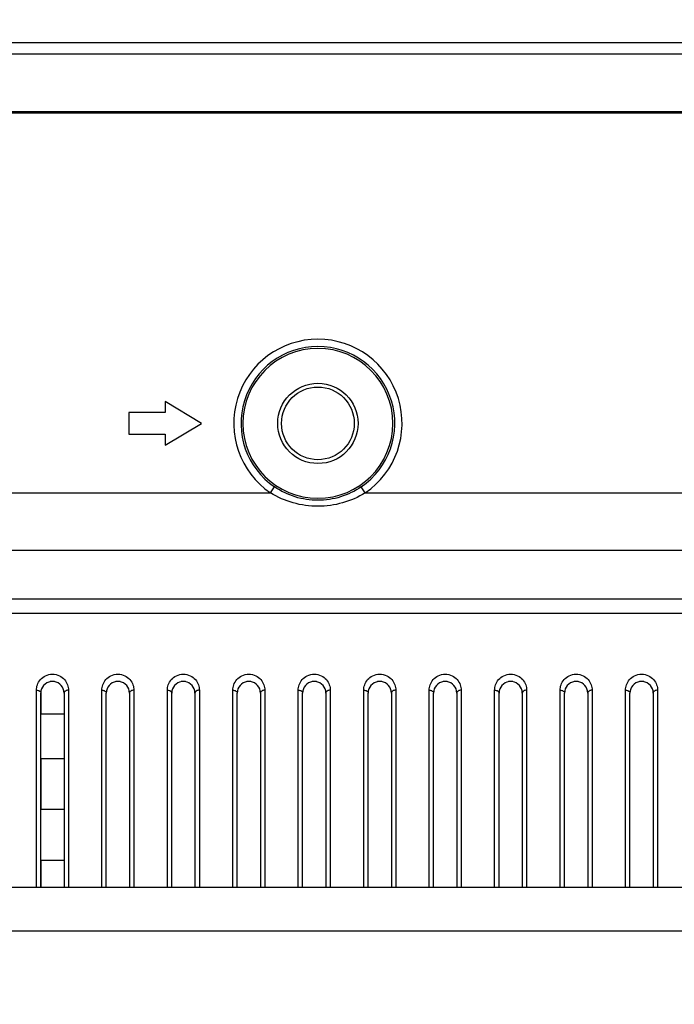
# Model space of a CAD drawing. Header units: millimetres. Extents: x -6054 to 364, y -1866 to 3094.
# Tile 104 of 256: x -4564 to -4519, y 879 to 946. Entities that reach past the tile are written whole.
import ezdxf

# ---------------------------------------------------------------- set-up
doc = ezdxf.new("R2010")
doc.units = ezdxf.units.MM
doc.header["$LTSCALE"] = 65.395
doc.header["$PDSIZE"] = 0.05
doc.layers.get('0').update_dxf_attribs({"linetype": 'CONTINUOUS'})
doc.layers.get('Defpoints').update_dxf_attribs({"linetype": 'CONTINUOUS'})
doc.layers.add('DIM', color=3, linetype='CONTINUOUS')
doc.styles.get("Standard").update_dxf_attribs({"font": 'arial.ttf'})
doc.dimstyles.new('ISO-25', dxfattribs={"dimtxt": 2.5, "dimasz": 2.5, "dimexe": 1.25, "dimexo": 0.625, "dimtad": 1, "dimtxsty": 'STANDARD', "dimcen": 2.5, "dimadec": 0, "dimazin": 0, "dimtfac": 1, "dimtmove": 0, "dimatfit": 3, "dimfxl": 1, "dimarcsym": 0})

# ---------------------------------------------------------------- blocks, each defined once
blk = doc.blocks.new('*D0')
at = {"layer": 'Defpoints', "color": 0}
for p in [(-4193.173, 1041.272), (-4734.98, 936.486), (-4193.173, 628.168)]:
    blk.add_point(p, dxfattribs=at)
at = {"layer": 'DIM', "color": 3, "lineweight": -2}
for p, q in [((-4734.98, 937.111), (-4734.98, 1042.522)), ((-4193.173, 628.793), (-4193.173, 1042.522)), ((-4719.98, 1041.272), (-4208.173, 1041.272))]:
    blk.add_line(p, q, dxfattribs=at)
at = {"layer": 'DIM', "color": 3}
for points in [[(-4719.98, 1043.772), (-4719.98, 1038.772), (-4734.98, 1041.272)], [(-4208.173, 1038.772), (-4208.173, 1043.772), (-4193.173, 1041.272)]]:
    blk.add_solid(points, dxfattribs=at)
at = {"layer": 'DIM', "color": 2, "insert": (-4464.076, 1059.082), "char_height": 20, "attachment_point": 5}
blk.add_mtext('542  [21,331]', dxfattribs=at)
blk = doc.blocks.new('*D7')
at = {"layer": 'Defpoints', "color": 0}
for p in [(-4728.573, 946.484), (-4809.721, 628.168), (-4193.173, 628.168)]:
    blk.add_point(p, dxfattribs=at)
at = {"layer": 'DIM', "color": 3, "lineweight": -2}
for p, q in [((-4729.198, 946.484), (-4810.971, 946.484)), ((-4809.721, 931.484), (-4809.721, 643.168)), ((-4193.798, 628.168), (-4810.971, 628.168))]:
    blk.add_line(p, q, dxfattribs=at)
at = {"layer": 'DIM', "color": 3}
for points in [[(-4807.221, 931.484), (-4812.221, 931.484), (-4809.721, 946.484)], [(-4812.221, 643.168), (-4807.221, 643.168), (-4809.721, 628.168)]]:
    blk.add_solid(points, dxfattribs=at)
at = {"layer": 'DIM', "color": 2, "insert": (-4827.531, 787.326), "char_height": 20, "attachment_point": 5, "rotation": 90}
blk.add_mtext('318  [12,532]', dxfattribs=at)
blk = doc.blocks.new('*D12')
at = {"layer": 'Defpoints', "color": 0}
for p in [(-4451.923, 971.719), (-4570.423, 865.648), (-4451.923, 865.648)]:
    blk.add_point(p, dxfattribs=at)
at = {"layer": 'DIM', "color": 3, "lineweight": -2}
for p, q in [((-4570.423, 866.273), (-4570.423, 972.969)), ((-4451.923, 866.273), (-4451.923, 972.969)), ((-4555.423, 971.719), (-4466.923, 971.719)), ((-4451.923, 971.719), (-4284.269, 971.719))]:
    blk.add_line(p, q, dxfattribs=at)
at = {"layer": 'DIM', "color": 3}
for points in [[(-4555.423, 974.219), (-4555.423, 969.219), (-4570.423, 971.719)], [(-4466.923, 969.219), (-4466.923, 974.219), (-4451.923, 971.719)]]:
    blk.add_solid(points, dxfattribs=at)
at = {"layer": 'DIM', "color": 2, "insert": (-4360.559, 989.529), "char_height": 20, "attachment_point": 5}
blk.add_mtext('119  [4,665]', dxfattribs=at)

msp = doc.modelspace()

# ---------------------------------------------------------------- linework, layer by layer
at = {"linetype": 'Continuous'}
for p, q in [((-4727.413, 944.918), (-3058.933, 944.918)), ((-3058.933, 944.121), (-4727.413, 944.121)), ((-3058.933, 940.151), (-4727.413, 940.151)), ((-4553.673, 920.228), (-4553.673, 919.478)), ((-4551.173, 918.728), (-4553.673, 920.228)), ((-4556.173, 919.478), (-4556.173, 917.978)), ((-4553.673, 919.478), (-4556.173, 919.478)), ((-4553.673, 917.228), (-4551.173, 918.728)), ((-4556.173, 917.978), (-4553.673, 917.978)), ((-4553.673, 917.978), (-4553.673, 917.228)), ((-4546.433, 913.947), (-4546.152, 914.36)), ((-4539.913, 913.947), (-4540.194, 914.36)), ((-4686.861, 913.947), (-4546.433, 913.947)), ((-4539.913, 913.947), (-4386.433, 913.947)), ((-3099.485, 909.984), (-4686.861, 909.984)), ((-4435.673, 906.648), (-4588.173, 906.648)), ((-4435.673, 905.648), (-4588.173, 905.648)), ((-4562.523, 886.807), (-4562.523, 900.382)), ((-4562.223, 900.184), (-4562.223, 898.734)), ((-4562.223, 886.807), (-4562.223, 900.184)), ((-4560.623, 900.184), (-4560.623, 898.734)), ((-4560.623, 900.184), (-4560.623, 886.807)), ((-4560.323, 900.382), (-4560.323, 886.807)), ((-4558.023, 886.807), (-4558.023, 900.382)), ((-4557.723, 886.807), (-4557.723, 900.184)), ((-4557.723, 886.807), (-4557.723, 900.184)), ((-4556.123, 900.184), (-4556.123, 886.807)), ((-4556.123, 900.184), (-4556.123, 886.807)), ((-4555.823, 900.382), (-4555.823, 886.807)), ((-4553.523, 886.807), (-4553.523, 900.382)), ((-4553.223, 886.807), (-4553.223, 900.184)), ((-4553.223, 886.807), (-4553.223, 900.184)), ((-4551.623, 900.184), (-4551.623, 886.807)), ((-4551.623, 900.184), (-4551.623, 886.807)), ((-4551.323, 900.382), (-4551.323, 886.807)), ((-4549.023, 886.807), (-4549.023, 900.382)), ((-4548.723, 886.807), (-4548.723, 900.184)), ((-4548.723, 886.807), (-4548.723, 900.184)), ((-4547.123, 900.184), (-4547.123, 886.807)), ((-4547.123, 900.184), (-4547.123, 886.807)), ((-4546.823, 900.382), (-4546.823, 886.807)), ((-4544.523, 886.807), (-4544.523, 900.382)), ((-4544.223, 886.807), (-4544.223, 900.184)), ((-4544.223, 886.807), (-4544.223, 900.184)), ((-4542.623, 900.184), (-4542.623, 886.807)), ((-4542.623, 900.184), (-4542.623, 886.807)), ((-4542.323, 900.382), (-4542.323, 886.807)), ((-4540.023, 886.807), (-4540.023, 900.382)), ((-4539.723, 886.807), (-4539.723, 900.184)), ((-4539.723, 886.807), (-4539.723, 900.184)), ((-4538.123, 900.184), (-4538.123, 886.807)), ((-4538.123, 900.184), (-4538.123, 886.807)), ((-4537.823, 900.382), (-4537.823, 886.807)), ((-4535.523, 886.807), (-4535.523, 900.382)), ((-4535.223, 886.807), (-4535.223, 900.184)), ((-4535.223, 886.807), (-4535.223, 900.184)), ((-4533.623, 900.184), (-4533.623, 886.807)), ((-4533.623, 900.184), (-4533.623, 886.807)), ((-4533.323, 900.382), (-4533.323, 886.807)), ((-4531.023, 886.807), (-4531.023, 900.382)), ((-4530.723, 886.807), (-4530.723, 900.184)), ((-4530.723, 886.807), (-4530.723, 900.184)), ((-4529.123, 900.184), (-4529.123, 886.807)), ((-4529.123, 900.184), (-4529.123, 886.807)), ((-4528.823, 900.382), (-4528.823, 886.807)), ((-4526.523, 886.807), (-4526.523, 900.382)), ((-4526.223, 886.807), (-4526.223, 900.184)), ((-4526.223, 886.807), (-4526.223, 900.184)), ((-4524.623, 900.184), (-4524.623, 886.807)), ((-4524.623, 900.184), (-4524.623, 886.807)), ((-4524.323, 900.382), (-4524.323, 886.807)), ((-4522.023, 886.807), (-4522.023, 900.382)), ((-4521.723, 886.807), (-4521.723, 900.184)), ((-4521.723, 886.807), (-4521.723, 900.184)), ((-4520.123, 900.184), (-4520.123, 886.807)), ((-4520.123, 900.184), (-4520.123, 886.807)), ((-4519.823, 900.382), (-4519.823, 886.807)), ((-4560.623, 898.734), (-4562.223, 898.734)), ((-4560.623, 898.734), (-4562.223, 898.734)), ((-4562.223, 895.668), (-4562.223, 892.168)), ((-4560.623, 895.668), (-4562.223, 895.668)), ((-4560.623, 895.668), (-4562.223, 895.668)), ((-4560.623, 895.668), (-4560.623, 892.168)), ((-4560.623, 892.168), (-4562.223, 892.168)), ((-4560.623, 892.168), (-4562.223, 892.168)), ((-4562.223, 888.668), (-4562.223, 886.807)), ((-4560.623, 888.668), (-4562.223, 888.668)), ((-4560.623, 888.668), (-4562.223, 888.668)), ((-4560.623, 888.668), (-4560.623, 886.807)), ((-4439.173, 886.807), (-4584.673, 886.807)), ((-4439.173, 883.807), (-4584.673, 883.807))]:
    msp.add_line(p, q, dxfattribs=at)
msp.add_line((-4734.98, 940.078), (-3893.18, 940.078))
for radius in [2.762, 2.5]:
    msp.add_circle((-4543.173, 918.728), radius, dxfattribs=at)
for centre, radius, start, end in [((-4543.173, 918.728), 5.786, 304.29185, 235.70815), ((-4543.173, 918.728), 5.287, 304.29185, 235.70815), ((-4543.173, 918.728), 5.154, 0, 180), ((-4543.173, 918.728), 5.154, 180, 360), ((-4561.423, 900.184), 0.8, 98.00571, 180), ((-4561.423, 900.184), 0.8, 98.00697, 100.40127), ((-4561.423, 900.184), 0.8, 98.00697, 100.40127), ((-4561.423, 900.182), 0.802, 92.67353, 98.00676), ((-4561.423, 900.182), 0.802, 92.67345, 98.00676), ((-4561.423, 900.186), 0.798, 87.34328, 92.66704), ((-4561.423, 900.186), 0.798, 87.34317, 92.66715), ((-4561.423, 900.182), 0.802, 81.99243, 87.33724), ((-4561.423, 900.182), 0.802, 81.99258, 87.33756), ((-4561.423, 900.184), 0.8, 0, 81.99444), ((-4561.423, 900.184), 0.8, 79.5496, 81.99314), ((-4561.423, 900.184), 0.8, 79.5496, 81.99314), ((-4556.923, 900.184), 0.8, 98.00571, 180), ((-4556.923, 900.184), 0.8, 98.00697, 100.40127), ((-4556.923, 900.184), 0.8, 98.00697, 100.40127), ((-4556.923, 900.182), 0.802, 92.67353, 98.00676), ((-4556.923, 900.182), 0.802, 92.67345, 98.00676), ((-4556.923, 900.186), 0.798, 87.34328, 92.66704), ((-4556.923, 900.186), 0.798, 87.34317, 92.66715), ((-4556.923, 900.182), 0.802, 81.99243, 87.33724), ((-4556.923, 900.182), 0.802, 81.99258, 87.33756), ((-4556.923, 900.184), 0.8, 0, 81.99444), ((-4556.923, 900.184), 0.8, 79.5496, 81.99314), ((-4556.923, 900.184), 0.8, 79.5496, 81.99314), ((-4552.423, 900.184), 0.8, 98.00571, 180), ((-4552.423, 900.184), 0.8, 98.00697, 100.40127), ((-4552.423, 900.184), 0.8, 98.00697, 100.40127), ((-4552.423, 900.182), 0.802, 92.67353, 98.00676), ((-4552.423, 900.182), 0.802, 92.67345, 98.00676), ((-4552.423, 900.186), 0.798, 87.34328, 92.66704), ((-4552.423, 900.186), 0.798, 87.34317, 92.66715), ((-4552.423, 900.182), 0.802, 81.99243, 87.33724), ((-4552.423, 900.182), 0.802, 81.99258, 87.33756), ((-4552.423, 900.184), 0.8, 0, 81.99444), ((-4552.423, 900.184), 0.8, 79.5496, 81.99314), ((-4552.423, 900.184), 0.8, 79.5496, 81.99314), ((-4547.923, 900.184), 0.8, 98.00571, 180), ((-4547.923, 900.184), 0.8, 98.00697, 100.40127), ((-4547.923, 900.184), 0.8, 98.00697, 100.40127), ((-4547.923, 900.182), 0.802, 92.67353, 98.00676), ((-4547.923, 900.182), 0.802, 92.67345, 98.00676), ((-4547.923, 900.186), 0.798, 87.34328, 92.66704), ((-4547.923, 900.186), 0.798, 87.34317, 92.66715), ((-4547.923, 900.182), 0.802, 81.99243, 87.33724), ((-4547.923, 900.182), 0.802, 81.99258, 87.33756), ((-4547.923, 900.184), 0.8, 0, 81.99444), ((-4547.923, 900.184), 0.8, 79.5496, 81.99314), ((-4547.923, 900.184), 0.8, 79.5496, 81.99314), ((-4543.423, 900.184), 0.8, 98.00571, 180), ((-4543.423, 900.184), 0.8, 98.00697, 100.40127), ((-4543.423, 900.184), 0.8, 98.00697, 100.40127), ((-4543.423, 900.182), 0.802, 92.67353, 98.00676), ((-4543.423, 900.182), 0.802, 92.67345, 98.00676), ((-4543.423, 900.186), 0.798, 87.34328, 92.66704), ((-4543.423, 900.186), 0.798, 87.34317, 92.66715), ((-4543.423, 900.182), 0.802, 81.99243, 87.33724), ((-4543.423, 900.182), 0.802, 81.99258, 87.33756), ((-4543.423, 900.184), 0.8, 0, 81.99444), ((-4543.423, 900.184), 0.8, 79.5496, 81.99314), ((-4543.423, 900.184), 0.8, 79.5496, 81.99314), ((-4538.923, 900.184), 0.8, 98.00571, 180), ((-4538.923, 900.184), 0.8, 98.00697, 100.40127), ((-4538.923, 900.184), 0.8, 98.00697, 100.40127), ((-4538.923, 900.182), 0.802, 92.67353, 98.00676), ((-4538.923, 900.182), 0.802, 92.67345, 98.00676), ((-4538.923, 900.186), 0.798, 87.34328, 92.66704), ((-4538.923, 900.186), 0.798, 87.34317, 92.66715), ((-4538.923, 900.182), 0.802, 81.99243, 87.33724), ((-4538.923, 900.182), 0.802, 81.99258, 87.33756), ((-4538.923, 900.184), 0.8, 0, 81.99444), ((-4538.923, 900.184), 0.8, 79.5496, 81.99314), ((-4538.923, 900.184), 0.8, 79.5496, 81.99314), ((-4534.423, 900.184), 0.8, 98.00571, 180), ((-4534.423, 900.184), 0.8, 98.00697, 100.40127), ((-4534.423, 900.184), 0.8, 98.00697, 100.40127), ((-4534.423, 900.182), 0.802, 92.67353, 98.00676), ((-4534.423, 900.182), 0.802, 92.67345, 98.00676), ((-4534.423, 900.186), 0.798, 87.34328, 92.66704), ((-4534.423, 900.186), 0.798, 87.34317, 92.66715), ((-4534.423, 900.182), 0.802, 81.99243, 87.33724), ((-4534.423, 900.182), 0.802, 81.99258, 87.33756), ((-4534.423, 900.184), 0.8, 0, 81.99444), ((-4534.423, 900.184), 0.8, 79.5496, 81.99314), ((-4534.423, 900.184), 0.8, 79.5496, 81.99314), ((-4529.923, 900.184), 0.8, 98.00571, 180), ((-4529.923, 900.184), 0.8, 98.00697, 100.40127), ((-4529.923, 900.184), 0.8, 98.00697, 100.40127), ((-4529.923, 900.182), 0.802, 92.67353, 98.00676), ((-4529.923, 900.182), 0.802, 92.67345, 98.00676), ((-4529.923, 900.186), 0.798, 87.34328, 92.66704), ((-4529.923, 900.186), 0.798, 87.34317, 92.66715), ((-4529.923, 900.182), 0.802, 81.99243, 87.33724), ((-4529.923, 900.182), 0.802, 81.99258, 87.33756), ((-4529.923, 900.184), 0.8, 0, 81.99444), ((-4529.923, 900.184), 0.8, 79.5496, 81.99314), ((-4529.923, 900.184), 0.8, 79.5496, 81.99314), ((-4525.423, 900.184), 0.8, 98.00571, 180), ((-4525.423, 900.184), 0.8, 98.00697, 100.40127), ((-4525.423, 900.184), 0.8, 98.00697, 100.40127), ((-4525.423, 900.182), 0.802, 92.67353, 98.00676), ((-4525.423, 900.182), 0.802, 92.67345, 98.00676), ((-4525.423, 900.186), 0.798, 87.34328, 92.66704), ((-4525.423, 900.186), 0.798, 87.34317, 92.66715), ((-4525.423, 900.182), 0.802, 81.99243, 87.33724), ((-4525.423, 900.182), 0.802, 81.99258, 87.33756), ((-4525.423, 900.184), 0.8, 0, 81.99444), ((-4525.423, 900.184), 0.8, 79.5496, 81.99314), ((-4525.423, 900.184), 0.8, 79.5496, 81.99314), ((-4520.923, 900.184), 0.8, 98.00571, 180), ((-4520.923, 900.184), 0.8, 98.00697, 100.40127), ((-4520.923, 900.184), 0.8, 98.00697, 100.40127), ((-4520.923, 900.182), 0.802, 92.67353, 98.00676), ((-4520.923, 900.182), 0.802, 92.67345, 98.00676), ((-4520.923, 900.186), 0.798, 87.34328, 92.66704), ((-4520.923, 900.186), 0.798, 87.34317, 92.66715), ((-4520.923, 900.182), 0.802, 81.99243, 87.33724), ((-4520.923, 900.182), 0.802, 81.99258, 87.33756), ((-4520.923, 900.184), 0.8, 0, 81.99444), ((-4520.923, 900.184), 0.8, 79.5496, 81.99314), ((-4520.923, 900.184), 0.8, 79.5496, 81.99314), ((-4561.423, 900.184), 0.8, 176.37735, 179.99968), ((-4561.423, 900.184), 0.8, 176.37735, 179.99968), ((-4561.423, 900.184), 0.8, 0.00033, 3.66432), ((-4561.423, 900.184), 0.8, 0.00033, 3.66432), ((-4556.923, 900.184), 0.8, 176.37735, 179.99968), ((-4556.923, 900.184), 0.8, 176.37735, 179.99968), ((-4556.923, 900.184), 0.8, 0.00033, 3.66432), ((-4556.923, 900.184), 0.8, 0.00033, 3.66432), ((-4552.423, 900.184), 0.8, 176.37735, 179.99968), ((-4552.423, 900.184), 0.8, 176.37735, 179.99968), ((-4552.423, 900.184), 0.8, 0.00033, 3.66432), ((-4552.423, 900.184), 0.8, 0.00033, 3.66432), ((-4547.923, 900.184), 0.8, 176.37735, 179.99968), ((-4547.923, 900.184), 0.8, 176.37735, 179.99968), ((-4547.923, 900.184), 0.8, 0.00033, 3.66432), ((-4547.923, 900.184), 0.8, 0.00033, 3.66432), ((-4543.423, 900.184), 0.8, 176.37735, 179.99968), ((-4543.423, 900.184), 0.8, 176.37735, 179.99968), ((-4543.423, 900.184), 0.8, 0.00033, 3.66432), ((-4543.423, 900.184), 0.8, 0.00033, 3.66432), ((-4538.923, 900.184), 0.8, 176.37735, 179.99968), ((-4538.923, 900.184), 0.8, 176.37735, 179.99968), ((-4538.923, 900.184), 0.8, 0.00033, 3.66432), ((-4538.923, 900.184), 0.8, 0.00033, 3.66432), ((-4534.423, 900.184), 0.8, 176.37735, 179.99968), ((-4534.423, 900.184), 0.8, 176.37735, 179.99968), ((-4534.423, 900.184), 0.8, 0.00033, 3.66432), ((-4534.423, 900.184), 0.8, 0.00033, 3.66432), ((-4529.923, 900.184), 0.8, 176.37735, 179.99968), ((-4529.923, 900.184), 0.8, 176.37735, 179.99968), ((-4529.923, 900.184), 0.8, 0.00033, 3.66432), ((-4529.923, 900.184), 0.8, 0.00033, 3.66432), ((-4525.423, 900.184), 0.8, 176.37735, 179.99968), ((-4525.423, 900.184), 0.8, 176.37735, 179.99968), ((-4525.423, 900.184), 0.8, 0.00033, 3.66432), ((-4525.423, 900.184), 0.8, 0.00033, 3.66432), ((-4520.923, 900.184), 0.8, 176.37735, 179.99968), ((-4520.923, 900.184), 0.8, 176.37735, 179.99968), ((-4520.923, 900.184), 0.8, 0.00033, 3.66432), ((-4520.923, 900.184), 0.8, 0.00033, 3.66432)]:
    msp.add_arc(centre, radius, start, end, dxfattribs=at)
for points, knots in [([(-4540.194, 914.36), (-4540.629, 914.064), (-4541.591, 913.596), (-4543.173, 913.356), (-4544.755, 913.596), (-4545.718, 914.064), (-4546.152, 914.36)], [0, 0, 0, 0, 0.249992, 0.5, 0.750008, 1, 1, 1, 1]), ([(-4539.913, 913.947), (-4540.397, 913.647), (-4541.459, 913.184), (-4543.173, 912.951), (-4544.888, 913.184), (-4545.949, 913.647), (-4546.433, 913.947)], [0, 0, 0, 0, 0.24996, 0.5, 0.75004, 1, 1, 1, 1]), ([(-4562.523, 900.382), (-4562.523, 900.51), (-4562.477, 900.773), (-4562.266, 901.134), (-4561.903, 901.413), (-4561.423, 901.524), (-4560.943, 901.413), (-4560.58, 901.134), (-4560.369, 900.773), (-4560.323, 900.51), (-4560.323, 900.382)], [0, 0, 0, 0, 0.111203, 0.227903, 0.356731, 0.49999, 0.643254, 0.77209, 0.888795, 1, 1, 1, 1]), ([(-4558.023, 900.382), (-4558.023, 900.51), (-4557.977, 900.773), (-4557.766, 901.134), (-4557.403, 901.413), (-4556.923, 901.524), (-4556.443, 901.413), (-4556.08, 901.134), (-4555.869, 900.773), (-4555.823, 900.51), (-4555.823, 900.382)], [0, 0, 0, 0, 0.111203, 0.227903, 0.356731, 0.49999, 0.643254, 0.77209, 0.888795, 1, 1, 1, 1]), ([(-4553.523, 900.382), (-4553.523, 900.51), (-4553.477, 900.773), (-4553.266, 901.134), (-4552.903, 901.413), (-4552.423, 901.524), (-4551.943, 901.413), (-4551.58, 901.134), (-4551.369, 900.773), (-4551.323, 900.51), (-4551.323, 900.382)], [0, 0, 0, 0, 0.111203, 0.227903, 0.356731, 0.49999, 0.643254, 0.77209, 0.888795, 1, 1, 1, 1]), ([(-4549.023, 900.382), (-4549.023, 900.51), (-4548.977, 900.773), (-4548.766, 901.134), (-4548.403, 901.413), (-4547.923, 901.524), (-4547.443, 901.413), (-4547.08, 901.134), (-4546.869, 900.773), (-4546.823, 900.51), (-4546.823, 900.382)], [0, 0, 0, 0, 0.111203, 0.227903, 0.356731, 0.49999, 0.643254, 0.77209, 0.888795, 1, 1, 1, 1]), ([(-4544.523, 900.382), (-4544.523, 900.51), (-4544.477, 900.773), (-4544.266, 901.134), (-4543.903, 901.413), (-4543.423, 901.524), (-4542.943, 901.413), (-4542.58, 901.134), (-4542.369, 900.773), (-4542.323, 900.51), (-4542.323, 900.382)], [0, 0, 0, 0, 0.111203, 0.227903, 0.356731, 0.49999, 0.643254, 0.77209, 0.888795, 1, 1, 1, 1]), ([(-4540.023, 900.382), (-4540.023, 900.51), (-4539.977, 900.773), (-4539.766, 901.134), (-4539.403, 901.413), (-4538.923, 901.524), (-4538.443, 901.413), (-4538.08, 901.134), (-4537.869, 900.773), (-4537.823, 900.51), (-4537.823, 900.382)], [0, 0, 0, 0, 0.111203, 0.227903, 0.356731, 0.49999, 0.643254, 0.77209, 0.888795, 1, 1, 1, 1]), ([(-4535.523, 900.382), (-4535.523, 900.51), (-4535.477, 900.773), (-4535.266, 901.134), (-4534.903, 901.413), (-4534.423, 901.524), (-4533.943, 901.413), (-4533.58, 901.134), (-4533.369, 900.773), (-4533.323, 900.51), (-4533.323, 900.382)], [0, 0, 0, 0, 0.111203, 0.227903, 0.356731, 0.49999, 0.643254, 0.77209, 0.888795, 1, 1, 1, 1]), ([(-4531.023, 900.382), (-4531.023, 900.51), (-4530.977, 900.773), (-4530.766, 901.134), (-4530.403, 901.413), (-4529.923, 901.524), (-4529.443, 901.413), (-4529.08, 901.134), (-4528.869, 900.773), (-4528.823, 900.51), (-4528.823, 900.382)], [0, 0, 0, 0, 0.111203, 0.227903, 0.356731, 0.49999, 0.643254, 0.77209, 0.888795, 1, 1, 1, 1]), ([(-4526.523, 900.382), (-4526.523, 900.51), (-4526.477, 900.773), (-4526.266, 901.134), (-4525.903, 901.413), (-4525.423, 901.524), (-4524.943, 901.413), (-4524.58, 901.134), (-4524.369, 900.773), (-4524.323, 900.51), (-4524.323, 900.382)], [0, 0, 0, 0, 0.111203, 0.227903, 0.356731, 0.49999, 0.643254, 0.77209, 0.888795, 1, 1, 1, 1]), ([(-4522.023, 900.382), (-4522.023, 900.51), (-4521.977, 900.773), (-4521.766, 901.134), (-4521.403, 901.413), (-4520.923, 901.524), (-4520.443, 901.413), (-4520.08, 901.134), (-4519.869, 900.773), (-4519.823, 900.51), (-4519.823, 900.382)], [0, 0, 0, 0, 0.111203, 0.227903, 0.356731, 0.49999, 0.643254, 0.77209, 0.888795, 1, 1, 1, 1]), ([(-4562.523, 900.382), (-4562.485, 900.382), (-4562.41, 900.373), (-4562.312, 900.332), (-4562.242, 900.268), (-4562.223, 900.21), (-4562.223, 900.184)], [0, 0, 0, 0, 0.294415, 0.565058, 0.797973, 1, 1, 1, 1]), ([(-4560.323, 900.382), (-4560.362, 900.382), (-4560.436, 900.373), (-4560.534, 900.332), (-4560.604, 900.268), (-4560.623, 900.21), (-4560.623, 900.184)], [0, 0, 0, 0, 0.294415, 0.565058, 0.797973, 1, 1, 1, 1]), ([(-4558.023, 900.382), (-4557.985, 900.382), (-4557.91, 900.373), (-4557.812, 900.332), (-4557.742, 900.268), (-4557.723, 900.21), (-4557.723, 900.184)], [0, 0, 0, 0, 0.294415, 0.565058, 0.797973, 1, 1, 1, 1]), ([(-4555.823, 900.382), (-4555.862, 900.382), (-4555.936, 900.373), (-4556.034, 900.332), (-4556.104, 900.268), (-4556.123, 900.21), (-4556.123, 900.184)], [0, 0, 0, 0, 0.294415, 0.565058, 0.797973, 1, 1, 1, 1]), ([(-4553.523, 900.382), (-4553.485, 900.382), (-4553.41, 900.373), (-4553.312, 900.332), (-4553.242, 900.268), (-4553.223, 900.21), (-4553.223, 900.184)], [0, 0, 0, 0, 0.294415, 0.565058, 0.797973, 1, 1, 1, 1]), ([(-4551.323, 900.382), (-4551.362, 900.382), (-4551.436, 900.373), (-4551.534, 900.332), (-4551.604, 900.268), (-4551.623, 900.21), (-4551.623, 900.184)], [0, 0, 0, 0, 0.294415, 0.565058, 0.797973, 1, 1, 1, 1]), ([(-4549.023, 900.382), (-4548.985, 900.382), (-4548.91, 900.373), (-4548.812, 900.332), (-4548.742, 900.268), (-4548.723, 900.21), (-4548.723, 900.184)], [0, 0, 0, 0, 0.294415, 0.565058, 0.797973, 1, 1, 1, 1]), ([(-4546.823, 900.382), (-4546.862, 900.382), (-4546.936, 900.373), (-4547.034, 900.332), (-4547.104, 900.268), (-4547.123, 900.21), (-4547.123, 900.184)], [0, 0, 0, 0, 0.294415, 0.565058, 0.797973, 1, 1, 1, 1]), ([(-4544.523, 900.382), (-4544.485, 900.382), (-4544.41, 900.373), (-4544.312, 900.332), (-4544.242, 900.268), (-4544.223, 900.21), (-4544.223, 900.184)], [0, 0, 0, 0, 0.294415, 0.565058, 0.797973, 1, 1, 1, 1]), ([(-4542.323, 900.382), (-4542.362, 900.382), (-4542.436, 900.373), (-4542.534, 900.332), (-4542.604, 900.268), (-4542.623, 900.21), (-4542.623, 900.184)], [0, 0, 0, 0, 0.294415, 0.565058, 0.797973, 1, 1, 1, 1]), ([(-4540.023, 900.382), (-4539.985, 900.382), (-4539.91, 900.373), (-4539.812, 900.332), (-4539.742, 900.268), (-4539.723, 900.21), (-4539.723, 900.184)], [0, 0, 0, 0, 0.294415, 0.565058, 0.797973, 1, 1, 1, 1]), ([(-4537.823, 900.382), (-4537.862, 900.382), (-4537.936, 900.373), (-4538.034, 900.332), (-4538.104, 900.268), (-4538.123, 900.21), (-4538.123, 900.184)], [0, 0, 0, 0, 0.294415, 0.565058, 0.797973, 1, 1, 1, 1]), ([(-4535.523, 900.382), (-4535.485, 900.382), (-4535.41, 900.373), (-4535.312, 900.332), (-4535.242, 900.268), (-4535.223, 900.21), (-4535.223, 900.184)], [0, 0, 0, 0, 0.294415, 0.565058, 0.797973, 1, 1, 1, 1]), ([(-4533.323, 900.382), (-4533.362, 900.382), (-4533.436, 900.373), (-4533.534, 900.332), (-4533.604, 900.268), (-4533.623, 900.21), (-4533.623, 900.184)], [0, 0, 0, 0, 0.294415, 0.565058, 0.797973, 1, 1, 1, 1]), ([(-4531.023, 900.382), (-4530.985, 900.382), (-4530.91, 900.373), (-4530.812, 900.332), (-4530.742, 900.268), (-4530.723, 900.21), (-4530.723, 900.184)], [0, 0, 0, 0, 0.294415, 0.565058, 0.797973, 1, 1, 1, 1]), ([(-4528.823, 900.382), (-4528.862, 900.382), (-4528.936, 900.373), (-4529.034, 900.332), (-4529.104, 900.268), (-4529.123, 900.21), (-4529.123, 900.184)], [0, 0, 0, 0, 0.294415, 0.565058, 0.797973, 1, 1, 1, 1]), ([(-4526.523, 900.382), (-4526.485, 900.382), (-4526.41, 900.373), (-4526.312, 900.332), (-4526.242, 900.268), (-4526.223, 900.21), (-4526.223, 900.184)], [0, 0, 0, 0, 0.294415, 0.565058, 0.797973, 1, 1, 1, 1]), ([(-4524.323, 900.382), (-4524.362, 900.382), (-4524.436, 900.373), (-4524.534, 900.332), (-4524.604, 900.268), (-4524.623, 900.21), (-4524.623, 900.184)], [0, 0, 0, 0, 0.294415, 0.565058, 0.797973, 1, 1, 1, 1]), ([(-4522.023, 900.382), (-4521.985, 900.382), (-4521.91, 900.373), (-4521.812, 900.332), (-4521.742, 900.268), (-4521.723, 900.21), (-4521.723, 900.184)], [0, 0, 0, 0, 0.294415, 0.565058, 0.797973, 1, 1, 1, 1]), ([(-4519.823, 900.382), (-4519.862, 900.382), (-4519.936, 900.373), (-4520.034, 900.332), (-4520.104, 900.268), (-4520.123, 900.21), (-4520.123, 900.184)], [0, 0, 0, 0, 0.294415, 0.565058, 0.797973, 1, 1, 1, 1])]:
    msp.add_open_spline(points, degree=3, knots=knots, dxfattribs=at)

# ---------------------------------------------------------------- dimensions: what is measured, and where the dimension line sits
at = {"layer": 'DIM'}
dim = msp.add_linear_dim(base=(-4193.173, 1041.272), p1=(-4734.98, 936.486), p2=(-4193.173, 628.168), text='<> []', dimstyle='ISO-25', override={"dimtxt": 20, "dimasz": 15, "dimgap": 5, "dimdec": 0, "dimclrd": 3, "dimclre": 3, "dimclrt": 2, "dimadec": 1, "dimtp": 0.3, "dimtm": 0.3, "dimtofl": 0}, dxfattribs=at)
dim.commit()
dim.dimension.update_dxf_attribs({"geometry": '*D0', "text_midpoint": (-4464.076, 1059.082)})
dim = msp.add_linear_dim(base=(-4451.923127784, 971.71865791), p1=(-4570.423127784, 865.647572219), p2=(-4451.923127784, 865.647572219), text='<> []', dimstyle='ISO-25', override={"dimtxt": 20, "dimasz": 15, "dimgap": 5, "dimdec": 0, "dimclrd": 3, "dimclre": 3, "dimclrt": 2, "dimadec": 1, "dimtp": 0.3, "dimtm": 0.3, "dimtofl": 0}, dxfattribs=at)
dim.commit()
dim.dimension.update_dxf_attribs({"geometry": '*D12', "text_midpoint": (-4360.558871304, 971.71865791), "dimtype": 160})
dim = msp.add_linear_dim(base=(-4809.721, 628.168), p1=(-4728.573, 946.484), p2=(-4193.173, 628.168), angle=90, text='<> []', dimstyle='ISO-25', override={"dimtxt": 20, "dimasz": 15, "dimgap": 5, "dimdec": 0, "dimclrd": 3, "dimclre": 3, "dimclrt": 2, "dimadec": 1, "dimtp": 0.3, "dimtm": 0.3, "dimtofl": 0}, dxfattribs=at)
dim.commit()
dim.dimension.update_dxf_attribs({"geometry": '*D7', "text_midpoint": (-4809.721, 787.326), "dimtype": 160})

doc.saveas('drawing.dxf')
